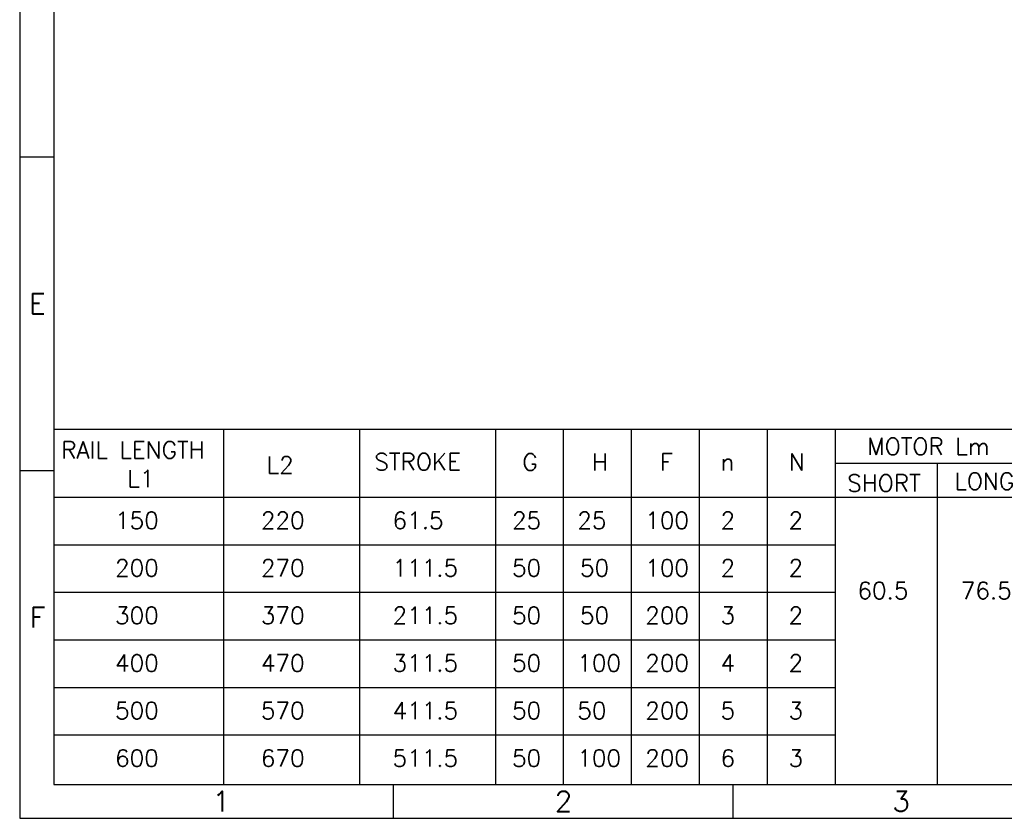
# Model space of a CAD drawing. Extents: x -109 to 595, y -21 to 266.
# Tile 1 of 6: x -109 to 36, y -21 to 96. Entities that reach past the tile are written whole.
import ezdxf
from ezdxf.enums import TextEntityAlignment as Align

# ---------------------------------------------------------------- set-up
doc = ezdxf.new("R2010")
doc.units = 0
doc.header["$MEASUREMENT"] = 0
doc.layers.add('Dims', color=6, linetype='Continuous')
doc.layers.add('Object', color=7, linetype='Continuous')
doc.styles.get("Standard").update_dxf_attribs({"font": 'simplex.shx', "bigfont": 'BIGFONT.shx'})

msp = doc.modelspace()

# ---------------------------------------------------------------- linework, layer by layer
at = {"layer": 'Dims'}
msp.add_lwpolyline([(-108.6695, -21.3495), (301.3305, -21.3495), (301.3305, 265.6505), (-108.6695, 265.6505)], close=True, dxfattribs=at)
at = {"layer": 'Object'}
for p, q in [((-103.6695, 75.9838), (-108.6695, 75.9838)), ((71.3305, 35.8658), (-103.6695, 35.8658)), ((71.3305, 30.8658), (11.3305, 30.8658)), ((26.3305, 30.8658), (26.3305, -16.3495)), ((-103.6695, 29.8172), (-108.6695, 29.8172)), ((71.3305, 25.8658), (-103.6695, 25.8658)), ((11.3305, 18.8658), (-103.6695, 18.8658)), ((11.3305, 11.8658), (-103.6695, 11.8658)), ((11.3305, 4.8658), (-103.6695, 4.8658)), ((11.3305, -2.1342), (-103.6695, -2.1342)), ((11.3305, -9.1342), (-103.6695, -9.1342)), ((-53.6695, -21.3495), (-53.6695, -16.3495)), ((-3.6695, -21.3495), (-3.6695, -16.3495))]:
    msp.add_line(p, q, dxfattribs=at)
at = {"layer": 'Object', "ltscale": 10}
for p, q in [((-78.6695, 35.8658), (-78.6695, -16.3495)), ((-58.6695, 35.8658), (-58.6695, -16.3495)), ((-38.6695, 35.8658), (-38.6695, -16.3495)), ((-28.6695, 35.8658), (-28.6695, -16.3495)), ((-18.6695, 35.8658), (-18.6695, -16.3495)), ((-8.6695, 35.8658), (-8.6695, -16.3495)), ((1.3305, 35.8658), (1.3305, -16.3495)), ((11.3305, 35.8658), (11.3305, -16.3495))]:
    msp.add_line(p, q, dxfattribs=at)
at = {"layer": 'Object'}
msp.add_lwpolyline([(-103.6695, -16.3495), (296.3305, -16.3495), (296.3305, 260.6505), (-103.6695, 260.6505)], close=True, dxfattribs=at)

# ---------------------------------------------------------------- texts
for s, p in [('E', (-106.0624, 52.9005)), ('F', (-106.0624, 6.7338)), ('1', (-79.0094, -20.3495)), ('2', (-28.649, -20.3495)), ('3', (21.0393, -20.3495))]:
    msp.add_text(s, height=3, dxfattribs=at).set_placement(p, align=Align.CENTER)
at = {"layer": 'Object', "char_height": 2.5, "attachment_point": 1}
for s, insert in [('RAIL LENGTH', (-102.5511, 34.1271)), ('MOTOR Lm', (16.0642, 34.644)), ('L2', (-72.3169, 31.912)), ('STROKE ', (-56.4772, 32.3722)), ('G', (-34.6981, 32.3226)), ('H', (-24.4644, 32.3226)), ('F', (-14.4644, 32.3226)), ('N', (4.5037, 32.3226)), ('n', (-5.5332, 32.3226)), ('L1', (-92.8196, 29.9058)), ('SHORT', (13.1037, 29.242)), ('LONG', (28.891, 29.5041)), ('150', (-94.633, 23.7529)), ('220', (-73.1744, 23.7529)), ('61.5', (-53.7922, 23.7529)), ('25', (-36.2176, 23.7529)), ('25', (-26.6112, 23.7529)), ('100', (-16.6112, 23.7529)), ('2', (-5.5332, 23.7529)), ('2', (4.4668, 23.7529)), ('200', (-94.633, 16.7529)), ('270', (-73.1744, 16.7529)), ('111.5', (-53.7922, 16.7529)), ('50', (-36.2176, 16.7529)), ('50', (-26.2176, 16.7529)), ('100', (-16.6112, 16.7529)), ('2', (-5.5332, 16.7529)), ('2', (4.4668, 16.7529)), ('60.5', (14.6088, 13.4194)), ('76.5', (29.8204, 13.4194)), ('300', (-94.633, 9.7529)), ('370', (-73.1744, 9.7529)), ('211.5', (-53.7922, 9.7529)), ('50', (-36.2176, 9.7529)), ('50', (-26.2176, 9.7529)), ('200', (-16.6112, 9.7529)), ('3', (-5.5332, 9.7529)), ('2', (4.4668, 9.7529)), ('400', (-94.633, 2.7529)), ('470', (-73.1744, 2.7529)), ('311.5', (-53.7922, 2.7529)), ('50', (-36.2176, 2.7529)), ('100', (-26.6112, 2.7529)), ('200', (-16.6112, 2.7529)), ('4', (-5.5332, 2.7529)), ('2', (4.4668, 2.7529)), ('500', (-94.633, -4.2471)), ('570', (-73.1744, -4.2471)), ('411.5', (-53.7922, -4.2471)), ('50', (-36.2176, -4.2471)), ('50', (-26.6112, -4.2471)), ('200', (-16.6112, -4.2471)), ('5', (-5.5332, -4.2471)), ('3', (4.4668, -4.2471)), ('600', (-94.633, -11.2471)), ('670', (-73.1744, -11.2471)), ('511.5', (-53.7922, -11.2471)), ('50', (-36.2176, -11.2471)), ('100', (-26.6112, -11.2471)), ('200', (-16.6112, -11.2471)), ('6', (-5.5332, -11.2471)), ('3', (4.4668, -11.2471))]:
    msp.add_mtext(s, dxfattribs=dict(at, insert=insert))

doc.saveas('drawing.dxf')
